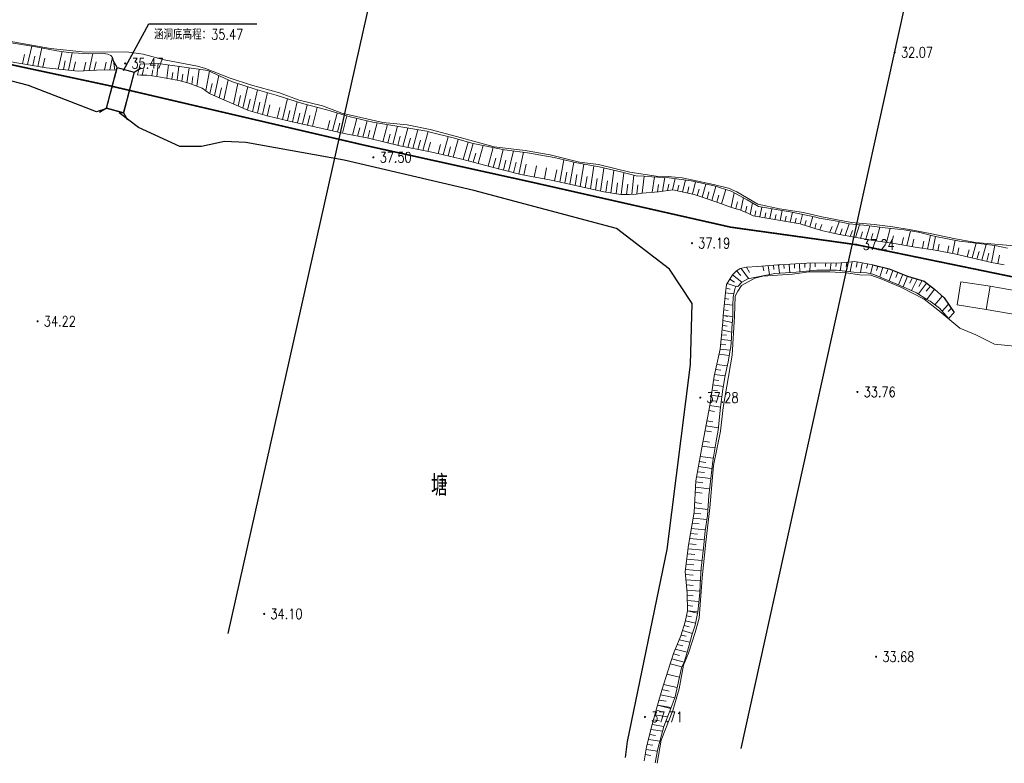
# Model space of a CAD drawing. Extents: x 39508475 to 39522402, y 3783947 to 3795549.
# Tile 62 of 256: x 39511421 to 39511611, y 3794154 to 3794297. Entities that reach past the tile are written whole.
import ezdxf
from ezdxf.enums import TextEntityAlignment as Align

# ---------------------------------------------------------------- set-up
doc = ezdxf.new("R2010")
doc.units = 0
doc.linetypes.add('X3', pattern=[5, 4, -1])
doc.linetypes.add('X5', pattern=[3, 2, -1])
doc.layers.get('0').update_dxf_attribs({"linetype": 'CONTINUOUS'})
doc.layers.add('ASSIST', color=7, linetype='CONTINUOUS', plot=False)
for name, color, linetype in [('DLSS', 4, 'CONTINUOUS'), ('DMTZ', 3, 'CONTINUOUS'), ('GCD', 1, 'CONTINUOUS'), ('JMD', 6, 'CONTINUOUS'), ('SXSS', 5, 'CONTINUOUS'), ('断面线', 2, 'CONTINUOUS')]:
    doc.layers.add(name, color=color, linetype=linetype)
doc.styles.add('HZ', font='rs', dxfattribs={"width": 0.8, "bigfont": 'hztxt'})
doc.linetypes.add('10411', pattern='A,2,[150,AAA.SHX,S=1,R=0,X=0,Y=1],2,[151,AAA.SHX,S=1,R=0,X=0,Y=3],1e-11', length=4)

# ---------------------------------------------------------------- blocks, each defined once
blk = doc.blocks.new('gc200')
at = {"const_width": 0.2}
blk.add_lwpolyline([(-0.1, 0, 1), (0.1, 0, 1)], format="xyb", close=True, dxfattribs=at)

msp = doc.modelspace()

# ---------------------------------------------------------------- linework, layer by layer
at = {"color": 6, "linetype": 'Continuous'}
for p, q in [((39511440.87012, 3794287.42475), (39511445.74066, 3794296.41988)), ((39511445.74066, 3794296.41988), (39511466.59066, 3794296.41988))]:
    msp.add_line(p, q, dxfattribs=at)
at = {"layer": 'ASSIST', "linetype": 'Continuous', "flags": 128}
msp.add_lwpolyline([(39511437.60728, 3794280.16014), (39511439.67852, 3794288.00844), (39511442.92215, 3794287.15242), (39511440.8509, 3794279.30412)], close=True, dxfattribs=at)
at = {"layer": 'DLSS', "linetype": 'Continuous'}
for p, q in [((39511439.67852, 3794288.00844), (39511438.8733, 3794289.39105)), ((39511439.67852, 3794288.00844), (39511442.92215, 3794287.15242)), ((39511442.92215, 3794287.15242), (39511444.30476, 3794287.95764)), ((39511437.60728, 3794280.16014), (39511436.22467, 3794279.35492)), ((39511437.60728, 3794280.16014), (39511440.8509, 3794279.30412)), ((39511440.8509, 3794279.30412), (39511441.65613, 3794277.92151))]:
    msp.add_line(p, q, dxfattribs=at)
at = {"layer": 'DLSS', "linetype": 'X5'}
for p, q in [((39511437.60728, 3794280.16014), (39511439.67852, 3794288.00844)), ((39511442.92215, 3794287.15242), (39511440.8509, 3794279.30412))]:
    msp.add_line(p, q, dxfattribs=at)
at = {"layer": 'DLSS', "linetype": 'X3', "const_width": 0.3, "flags": 128}
msp.add_lwpolyline([(39509115.83491, 3794201.06317), (39509126.55477, 3794210.45786), (39509130.51645, 3794212.39892), (39509159.51346, 3794215.03875), (39509207.40211, 3794218.07486), (39509225.30682, 3794219.3266), (39509228.88011, 3794222.19936), (39509238.6678, 3794234.85502), (39509242.86251, 3794239.51355), (39509257.02184, 3794243.48767), (39509261.91569, 3794243.64296), (39509289.12945, 3794241.93669), (39509315.64685, 3794240.14964), (39509332.75644, 3794241.46991), (39509358.18356, 3794240.22775), (39509379.27259, 3794241.62566), (39509386.18611, 3794243.10086), (39509391.15764, 3794243.10086), (39509400.47925, 3794243.02322), (39509412.38861, 3794242.17313), (39509417.74853, 3794241.62963), (39509421.7879, 3794241.78491), (39509427.69158, 3794242.4837), (39509444.41727, 3794243.49631), (39509465.80709, 3794243.8098), (39509489.91103, 3794245.05208), (39509517.2818, 3794246.99312), (39509553.9022, 3794250.41078), (39509589.12197, 3794254.9263), (39509630.63833, 3794256.99329), (39509680.16049, 3794263.82929), (39509707.62118, 3794265.56804), (39509737.86388, 3794269.93302), (39509794.70316, 3794276.15403), (39509850.66557, 3794282.62754), (39509880.16374, 3794286.35696), (39509954.7622, 3794297.42352), (39509964.21347, 3794301.81731), (39509969.9282, 3794302.14685), (39509974.54394, 3794302.14685), (39509978.17059, 3794302.14685), (39510023.11311, 3794305.38856), (39510088.4093, 3794314.72115), (39510113.14818, 3794318.86658), (39510126.22235, 3794322.50133), (39510146.96289, 3794323.37704), (39510152.85059, 3794324.06937), (39510158.39196, 3794324.24245), (39510167.13694, 3794324.58862), (39510192.46151, 3794325.19962), (39510213.7981, 3794325.72108), (39510219.59923, 3794326.67304), (39510232.6734, 3794327.45191), (39510260.06199, 3794328.23403), (39510275.49099, 3794329.01616), (39510282.07137, 3794329.01616), (39510298.4572, 3794329.01616), (39510315.18874, 3794329.96812), (39510324.10689, 3794330.66045), (39510329.9946, 3794331.09316), (39510345.52681, 3794332.48107), (39510368.32346, 3794333.43303), (39510394.05735, 3794334.64786), (39510406.00594, 3794336.3787), (39510417.98073, 3794338.02494), (39510452.54562, 3794337.59495), (39510479.78196, 3794337.59495), (39510543.88737, 3794336.29021), (39510556.54105, 3794336.29021), (39510581.31334, 3794336.5755), (39510618.07159, 3794335.43437), (39510652.44832, 3794335.43437), (39510686.25779, 3794334.29324), (39510720.16144, 3794334.10306), (39510731.95885, 3794334.10306), (39510761.49667, 3794334.57853), (39510795.67906, 3794334.00867), (39510826.72559, 3794333.05773), (39510851.78793, 3794333.24763), (39510863.29993, 3794332.96235), (39510872.81399, 3794332.96235), (39510879.28354, 3794332.96235), (39510904.25142, 3794334.68248), (39510911.4821, 3794334.68248), (39510945.95909, 3794333.15468), (39510980.63469, 3794333.24978), (39511012.8349, 3794333.44196), (39511047.12356, 3794333.63215), (39511082.55429, 3794334.48799), (39511110.90615, 3794335.43893), (39511139.01686, 3794333.15668), (39511167.68643, 3794331.15756), (39511206.73306, 3794327.91649), (39511240.07003, 3794325.43789), (39511276.54237, 3794319.63185), (39511308.7302, 3794313.92021), (39511343.5952, 3794306.68404), (39511391.97605, 3794294.40404), (39511438.25927, 3794284.49665), (39511464.71904, 3794278.31282), (39511487.58485, 3794272.97939), (39511519.49325, 3794265.93385), (39511557.88793, 3794257.24632), (39511582.13035, 3794253.86736), (39511626.90746, 3794244.6447), (39511638.75233, 3794243.03028), (39511652.34701, 3794240.60866), (39511681.84907, 3794233.47304), (39511694.36696, 3794234.68385), (39511704.89158, 3794235.23448), (39511713.97404, 3794237.88499), (39511732.37087, 3794243.38601), (39511778.62181, 3794247.98241), (39511821.93597, 3794253.29104), (39511832.70661, 3794255.42448), (39511837.05448, 3794256.48442), (39511843.94745, 3794257.22638), (39511884.35086, 3794263.798), (39511944.43671, 3794272.07796), (39511959.43624, 3794278.03052), (39511964.42039, 3794279.51443), (39511972.798, 3794281.8463), (39511984.56908, 3794284.07217), (39512007.92628, 3794289.3808), (39512054.95431, 3794294.47983), (39512090.72123, 3794299.15106), (39512102.49231, 3794301.16494), (39512112.4606, 3794301.58891), (39512113.8392, 3794302.11889)], dxfattribs=at)
at = {"layer": 'DMTZ', "linetype": 'Continuous', "lineweight": 0}
for points in [[(39511418.457, 3794289.249), (39511425.997, 3794287.958), (39511432.12, 3794287.346), (39511435.666, 3794287.522), (39511437.867, 3794287.571), (39511439.219, 3794287.496), (39511438.935, 3794289.333), (39511438.793, 3794289.972), (39511438.441, 3794290.317), (39511437.864, 3794290.577), (39511436.752, 3794290.791), (39511434.147, 3794290.688), (39511430.296, 3794290.913), (39511428.058, 3794291.25), (39511423.665, 3794292.093), (39511418.381, 3794292.896)], [(39511421.427, 3794288.74), (39511421.833, 3794290.525)], [(39511422.407, 3794288.573), (39511423.217, 3794292.161)], [(39511424.367, 3794288.237), (39511425.162, 3794291.806)], [(39511428.309, 3794287.727), (39511429.055, 3794291.1)], [(39511430.287, 3794287.529), (39511431.018, 3794290.871)], [(39511434.252, 3794287.452), (39511434.968, 3794290.72)], [(39511418.457, 3794289.249), (39511425.997, 3794287.958), (39511432.12, 3794287.346), (39511435.666, 3794287.522), (39511437.867, 3794287.571), (39511439.219, 3794287.496)], [(39511423.387, 3794288.405), (39511423.789, 3794290.198)], [(39511425.347, 3794288.069), (39511425.74, 3794289.844)], [(39511429.298, 3794287.628), (39511429.665, 3794289.29)], [(39511431.276, 3794287.43), (39511431.641, 3794289.122)], [(39511433.259, 3794287.402), (39511433.62, 3794289.05)], [(39511435.245, 3794287.501), (39511435.601, 3794289.13)], [(39511437.233, 3794287.557), (39511437.571, 3794289.057)], [(39511438.226, 3794287.551), (39511438.731, 3794290.033)], [(39511500, 3794275.559), (39511499.331, 3794275.73), (39511488.958, 3794277.491), (39511484.54, 3794278.515), (39511480.049, 3794279.835), (39511475.383, 3794281.083), (39511470.326, 3794282.711), (39511466.275, 3794283.863), (39511461.905, 3794285.29), (39511457.156, 3794287.431), (39511447.591, 3794288.799), (39511444.062, 3794288.678), (39511443.557, 3794286.637), (39511444.245, 3794286.574), (39511445.388, 3794286.566), (39511447.29, 3794286.293), (39511451.565, 3794285.533), (39511453.485, 3794284.976), (39511456.063, 3794284.069), (39511457.43, 3794283.033), (39511459.337, 3794282.166), (39511464.95, 3794279.722), (39511468.543, 3794278.687), (39511473.382, 3794277.582), (39511477.745, 3794276.61), (39511483.394, 3794275.324), (39511488.073, 3794274.392), (39511494.128, 3794272.918), (39511500, 3794271.743)], [(39511447.29, 3794286.293), (39511447.591, 3794288.799)], [(39511449.242, 3794285.946), (39511449.565, 3794288.517)], [(39511443.557, 3794286.637), (39511444.245, 3794286.574), (39511445.388, 3794286.566), (39511447.29, 3794286.293), (39511451.565, 3794285.533), (39511453.485, 3794284.976), (39511456.063, 3794284.069), (39511457.43, 3794283.033), (39511459.337, 3794282.166), (39511464.95, 3794279.722), (39511468.543, 3794278.687), (39511473.382, 3794277.582), (39511477.745, 3794276.61), (39511483.394, 3794275.324), (39511488.073, 3794274.392), (39511494.128, 3794272.918), (39511500, 3794271.743)], [(39511444.493, 3794286.572), (39511444.719, 3794287.64)], [(39511446.361, 3794286.426), (39511446.535, 3794287.598)], [(39511450.218, 3794285.772), (39511450.385, 3794287.074)], [(39511451.194, 3794285.599), (39511451.539, 3794288.234)], [(39511452.155, 3794285.362), (39511452.34, 3794286.728)], [(39511453.107, 3794285.086), (39511453.512, 3794287.952)], [(39511454.983, 3794284.449), (39511455.486, 3794287.67)], [(39511456.731, 3794283.563), (39511457.436, 3794287.305)], [(39511454.048, 3794284.778), (39511454.274, 3794286.294)], [(39511457.534, 3794282.986), (39511457.939, 3794284.94)], [(39511458.436, 3794282.576), (39511459.254, 3794286.485)], [(39511460.247, 3794281.77), (39511461.071, 3794285.666)], [(39511462.065, 3794280.978), (39511462.931, 3794284.955)], [(39511459.338, 3794282.165), (39511459.75, 3794284.12)], [(39511463.882, 3794280.187), (39511464.826, 3794284.336)], [(39511465.736, 3794279.496), (39511466.727, 3794283.734)], [(39511467.641, 3794278.947), (39511468.645, 3794283.189)], [(39511462.973, 3794280.583), (39511463.426, 3794282.614)], [(39511464.791, 3794279.791), (39511465.282, 3794281.909)], [(39511466.688, 3794279.221), (39511467.187, 3794281.342)], [(39511471.493, 3794278.013), (39511472.458, 3794282.025)], [(39511473.426, 3794277.572), (39511474.356, 3794281.414)], [(39511468.594, 3794278.675), (39511469.099, 3794280.796)], [(39511470.527, 3794278.234), (39511471.018, 3794280.282)], [(39511472.459, 3794277.793), (39511472.933, 3794279.756)], [(39511474.393, 3794277.357), (39511474.849, 3794279.232)], [(39511475.361, 3794277.141), (39511476.267, 3794280.847)], [(39511477.296, 3794276.71), (39511478.193, 3794280.331)], [(39511481.162, 3794275.832), (39511482.031, 3794279.252)], [(39511476.328, 3794276.926), (39511476.779, 3794278.757)], [(39511480.196, 3794276.052), (39511480.635, 3794277.793)], [(39511482.128, 3794275.612), (39511482.558, 3794277.292)], [(39511483.095, 3794275.392), (39511483.944, 3794278.69)], [(39511485.037, 3794274.997), (39511485.877, 3794278.205)], [(39511486.982, 3794274.609), (39511487.82, 3794277.755)], [(39511488.918, 3794274.186), (39511489.772, 3794277.353)], [(39511486.01, 3794274.803), (39511486.429, 3794276.391)], [(39511487.954, 3794274.416), (39511488.372, 3794275.973)], [(39511490.844, 3794273.717), (39511491.738, 3794277.019)], [(39511492.77, 3794273.248), (39511493.703, 3794276.685)], [(39511494.702, 3794272.803), (39511495.669, 3794276.352)], [(39511496.645, 3794272.414), (39511497.635, 3794276.018)], [(39511498.589, 3794272.025), (39511499.596, 3794275.662)], [(39511611.265, 3794253.195), (39511608.838, 3794253.688), (39511603.162, 3794254.403), (39511602.011, 3794254.556), (39511597.367, 3794255.464), (39511594.094, 3794256.283), (39511591.334, 3794256.734), (39511587.645, 3794257.101), (39511583.551, 3794257.638), (39511580.706, 3794257.878), (39511578.049, 3794258.471), (39511574.922, 3794258.958), (39511574.304, 3794259.153), (39511569.36, 3794260.222), (39511563.259, 3794261.221), (39511561.1, 3794262.54), (39511557.972, 3794264.178), (39511554.695, 3794265.201), (39511550.262, 3794266.172), (39511546.061, 3794266.76), (39511542.691, 3794266.956), (39511541.198, 3794267.061), (39511539.707, 3794267.141), (39511536.714, 3794267.887), (39511532.544, 3794268.862), (39511528.253, 3794269.624), (39511523.871, 3794270.665), (39511518.736, 3794271.591), (39511514.326, 3794272.158), (39511508.278, 3794273.402), (39511504.418, 3794274.435), (39511500, 3794275.559)], [(39511491.807, 3794273.483), (39511492.264, 3794275.168)], [(39511493.733, 3794273.014), (39511494.21, 3794274.766)], [(39511495.674, 3794272.609), (39511496.163, 3794274.397)], [(39511497.617, 3794272.22), (39511498.117, 3794274.035)], [(39511499.561, 3794271.831), (39511500, 3794273.40437)], [(39511500, 3794273.40437), (39511500.061, 3794273.623)], [(39511502.47, 3794271.216), (39511503.46, 3794274.679)], [(39511504.401, 3794270.766), (39511505.389, 3794274.175)], [(39511506.328, 3794270.303), (39511507.315, 3794273.659)], [(39511507.287, 3794270.052), (39511508.278, 3794273.402)], [(39511500, 3794271.743), (39511501.48, 3794271.446), (39511505.809, 3794270.439), (39511507.287, 3794270.052), (39511511.672, 3794268.858), (39511517.482, 3794267.381), (39511523.285, 3794266.307), (39511527.983, 3794265.288), (39511533.438, 3794264.034), (39511536.76, 3794263.538), (39511538.303, 3794263.561), (39511539.687, 3794263.633), (39511540.825, 3794263.825), (39511544.013, 3794264.064), (39511546.727, 3794264.419), (39511548.256, 3794264.143), (39511550.844, 3794263.514), (39511552.623, 3794262.961), (39511555.443, 3794262.002), (39511558.07, 3794261.058), (39511559.638, 3794260.607), (39511561.35, 3794259.86), (39511562.233, 3794259.434), (39511571.305, 3794257.9), (39511574.089, 3794257.01), (39511575.674, 3794256.56), (39511577.416, 3794256.182), (39511578.842, 3794255.834), (39511581.778, 3794255.298), (39511584.979, 3794254.713), (39511589.776, 3794254.063), (39511593.435, 3794253.362), (39511596.843, 3794252.889), (39511597.301, 3794252.804), (39511601.03, 3794252.086), (39511608.176, 3794250.46), (39511610.632, 3794250)], [(39511500, 3794271.743), (39511501.48, 3794271.446), (39511505.809, 3794270.439), (39511507.287, 3794270.052), (39511511.672, 3794268.858), (39511517.482, 3794267.381), (39511523.285, 3794266.307), (39511527.983, 3794265.288), (39511533.438, 3794264.034), (39511536.76, 3794263.538), (39511538.303, 3794263.561), (39511539.687, 3794263.633), (39511540.825, 3794263.825), (39511544.013, 3794264.064), (39511546.727, 3794264.419), (39511548.256, 3794264.143), (39511550.844, 3794263.514), (39511552.623, 3794262.961), (39511555.443, 3794262.002), (39511558.07, 3794261.058), (39511559.638, 3794260.607), (39511561.35, 3794259.86), (39511562.233, 3794259.434), (39511571.305, 3794257.9), (39511574.089, 3794257.01), (39511575.674, 3794256.56), (39511577.416, 3794256.182), (39511578.842, 3794255.834), (39511581.778, 3794255.298), (39511584.979, 3794254.713), (39511589.776, 3794254.063), (39511593.435, 3794253.362), (39511596.843, 3794252.889), (39511597.301, 3794252.804), (39511601.03, 3794252.086), (39511608.176, 3794250.46), (39511610.632, 3794250)], [(39511501.505, 3794271.44), (39511501.999, 3794273.182)], [(39511503.436, 3794270.991), (39511503.931, 3794272.712)], [(39511508.26, 3794269.787), (39511508.753, 3794271.495)], [(39511509.233, 3794269.522), (39511510.212, 3794273.004)], [(39511511.179, 3794268.992), (39511512.146, 3794272.606)], [(39511513.132, 3794268.487), (39511514.079, 3794272.209)], [(39511515.086, 3794267.99), (39511516.034, 3794271.938)], [(39511517.041, 3794267.493), (39511517.992, 3794271.687)], [(39511512.154, 3794268.735), (39511512.633, 3794270.571)], [(39511514.109, 3794268.238), (39511514.582, 3794270.151)], [(39511516.064, 3794267.742), (39511516.539, 3794269.777)], [(39511524.957, 3794265.944), (39511525.748, 3794270.219)], [(39511526.928, 3794265.517), (39511527.668, 3794269.763)], [(39511518.026, 3794267.28), (39511518.498, 3794269.414)], [(39511520.01, 3794266.913), (39511520.461, 3794269.056)], [(39511521.993, 3794266.546), (39511522.424, 3794268.697)], [(39511523.972, 3794266.158), (39511524.38, 3794268.303)], [(39511525.943, 3794265.73), (39511526.326, 3794267.861)], [(39511528.897, 3794265.078), (39511529.605, 3794269.384)], [(39511530.863, 3794264.626), (39511531.549, 3794269.039)], [(39511532.828, 3794264.174), (39511533.482, 3794268.643)], [(39511534.814, 3794263.828), (39511535.404, 3794268.193)], [(39511536.809, 3794263.539), (39511537.325, 3794267.735)], [(39511527.914, 3794265.303), (39511528.274, 3794267.43)], [(39511529.88, 3794264.852), (39511530.228, 3794267.032)], [(39511531.845, 3794264.4), (39511532.183, 3794266.633)], [(39511533.817, 3794263.977), (39511534.13, 3794266.198)], [(39511535.811, 3794263.68), (39511536.088, 3794265.824)], [(39511538.825, 3794263.588), (39511539.24, 3794267.257)], [(39511540.825, 3794263.825), (39511541.198, 3794267.061)], [(39511542.784, 3794263.972), (39511543.195, 3794266.927)], [(39511544.74, 3794264.159), (39511545.194, 3794266.81)], [(39511546.688, 3794264.414), (39511547.183, 3794266.603)], [(39511548.618, 3794264.055), (39511549.166, 3794266.325)], [(39511550.527, 3794263.591), (39511551.137, 3794265.98)], [(39511537.818, 3794263.554), (39511538.05, 3794265.525)], [(39511539.831, 3794263.657), (39511540.021, 3794265.386)], [(39511543.764, 3794264.045), (39511543.979, 3794265.457)], [(39511545.714, 3794264.286), (39511545.953, 3794265.514)], [(39511547.655, 3794264.251), (39511547.915, 3794265.358)], [(39511549.572, 3794263.823), (39511549.865, 3794265.005)], [(39511551.471, 3794263.319), (39511551.793, 3794264.543)], [(39511552.409, 3794263.028), (39511553.092, 3794265.552)], [(39511553.341, 3794262.717), (39511553.706, 3794264.027)], [(39511554.271, 3794262.4), (39511555.04, 3794265.093)], [(39511556.127, 3794261.756), (39511556.951, 3794264.497)], [(39511557.977, 3794261.092), (39511558.576, 3794263.862)], [(39511555.201, 3794262.084), (39511555.598, 3794263.44)], [(39511558.919, 3794260.814), (39511559.191, 3794262.106)], [(39511559.853, 3794260.513), (39511560.35, 3794262.933)], [(39511561.648, 3794259.716), (39511562.086, 3794261.938)], [(39511560.753, 3794260.12), (39511560.992, 3794261.29)], [(39511562.562, 3794259.378), (39511562.751, 3794260.397)], [(39511563.531, 3794259.214), (39511563.878, 3794261.12)], [(39511565.468, 3794258.887), (39511565.853, 3794260.796)], [(39511567.406, 3794258.559), (39511567.829, 3794260.473)], [(39511569.343, 3794258.232), (39511569.8, 3794260.127)], [(39511564.499, 3794259.051), (39511564.682, 3794260.004)], [(39511566.437, 3794258.723), (39511566.639, 3794259.679)], [(39511568.374, 3794258.396), (39511568.596, 3794259.353)], [(39511570.312, 3794258.068), (39511570.545, 3794258.992)], [(39511571.281, 3794257.904), (39511571.757, 3794259.704)], [(39511572.217, 3794257.608), (39511572.476, 3794258.55)], [(39511573.153, 3794257.309), (39511573.714, 3794259.28)], [(39511577.994, 3794256.041), (39511578.821, 3794258.299)], [(39511574.089, 3794257.01), (39511574.386, 3794258.022)], [(39511575.057, 3794256.735), (39511575.478, 3794257.77)], [(39511577.014, 3794256.269), (39511577.434, 3794257.385)], [(39511578.973, 3794255.81), (39511579.38, 3794256.947)], [(39511579.963, 3794255.629), (39511580.753, 3794257.874)], [(39511580.953, 3794255.449), (39511581.346, 3794256.62)], [(39511581.943, 3794255.268), (39511582.724, 3794257.708)], [(39511582.932, 3794255.087), (39511583.321, 3794256.352)], [(39511583.922, 3794254.906), (39511584.689, 3794257.489)], [(39511585.909, 3794254.587), (39511586.651, 3794257.231)], [(39511587.903, 3794254.317), (39511588.616, 3794257.004)], [(39511591.873, 3794253.661), (39511592.543, 3794256.536)], [(39511584.912, 3794254.725), (39511585.291, 3794256.043)], [(39511588.9, 3794254.182), (39511589.25, 3794255.544)], [(39511590.885, 3794253.85), (39511591.226, 3794255.273)], [(39511592.861, 3794253.472), (39511593.19, 3794254.924)], [(39511594.85, 3794253.166), (39511595.149, 3794254.555)], [(39511595.846, 3794253.027), (39511596.407, 3794255.704)], [(39511596.843, 3794252.889), (39511597.367, 3794255.464)], [(39511600.638, 3794252.162), (39511601.166, 3794254.721)], [(39511596.843, 3794252.889), (39511597.105, 3794254.176)], [(39511597.792, 3794252.709), (39511598.054, 3794253.994)], [(39511599.689, 3794252.344), (39511599.953, 3794253.626)], [(39511601.582, 3794251.96), (39511601.85, 3794253.251)], [(39511603.466, 3794251.532), (39511603.871, 3794252.897)], [(39511604.408, 3794251.318), (39511605.237, 3794254.142)], [(39511605.35, 3794251.103), (39511605.774, 3794252.562)], [(39511606.292, 3794250.889), (39511607.157, 3794253.9)], [(39511608.176, 3794250.46), (39511608.838, 3794253.688)], [(39511607.234, 3794250.675), (39511607.676, 3794252.227)], [(39511609.404, 3794250.23), (39511609.728, 3794251.836)]]:
    msp.add_lwpolyline(points, dxfattribs=at)
at = {"layer": 'JMD', "linetype": 'Continuous', "lineweight": 0}
for points in [[(39511607.12, 3794241.388), (39511601.537, 3794242.278), (39511602.25, 3794246.736), (39511607.897, 3794245.847), (39511607.12, 3794241.388)], [(39511607.12, 3794241.388), (39511607.897, 3794245.847), (39511617.976, 3794244.09), (39511617.198, 3794239.632), (39511607.12, 3794241.388)]]:
    msp.add_lwpolyline(points, dxfattribs=at)
at = {"layer": 'SXSS', "linetype": '10411', "flags": 128}
for points in [[(39511437.6457, 3794280.10215), (39511435.67139, 3794279.49497), (39511422.57344, 3794284.57596), (39511397.78002, 3794290.99951), (39511365.44849, 3794298.20433), (39511342.9798, 3794303.04207), (39511312.6478, 3794310.1444), (39511269.92214, 3794315.82695), (39511264.99831, 3794315.82695), (39511261.46269, 3794314.0353), (39511257.29638, 3794314.31922), (39511253.98227, 3794315.07636), (39511243.92494, 3794319.06105), (39511231.04724, 3794321.52175), (39511210.00573, 3794322.56282), (39511179.96058, 3794324.55032), (39511153.61494, 3794325.30575), (39511122.14936, 3794326.34838), (39511097.3121, 3794329.47501), (39511073.32762, 3794329.46888), (39511047.7318, 3794329.5574), (39511017.00005, 3794328.59331), (39511004.85711, 3794325.6265), (39510992.41336, 3794323.44931), (39510987.15141, 3794322.37047), (39510985.26252, 3794321.29162), (39510979.32597, 3794321.02191), (39510977.16722, 3794319.80821), (39510976.62754, 3794314.41399), (39510975.41324, 3794298.50104), (39510972.70646, 3794261.35241), (39510970.69628, 3794229.58199)], [(39511537.61503, 3794155.01366), (39511537.98135, 3794158.0759), (39511545.65808, 3794195.10156), (39511550.17213, 3794230.77622), (39511550.4729, 3794242.50062), (39511546.10574, 3794249.178), (39511535.87223, 3794256.9921), (39511508.39959, 3794264.34285), (39511483.39046, 3794270.16904), (39511464.4884, 3794273.58372), (39511460.3154, 3794273.75997), (39511455.9073, 3794272.82003), (39511451.73431, 3794272.82003), (39511443.78064, 3794276.46909), (39511440.07783, 3794279.28889), (39511440.94344, 3794279.36486)]]:
    msp.add_lwpolyline(points, dxfattribs=at)
at = {"layer": 'SXSS', "linetype": 'Continuous', "lineweight": 0}
for points in [[(39511417.756, 3794293.312), (39511426.794, 3794291.712), (39511433.54, 3794290.97), (39511441.457, 3794291.026), (39511444.67, 3794290.612), (39511448.746, 3794289.531), (39511455.159, 3794288.282), (39511456.709, 3794287.839), (39511461.457, 3794285.95), (39511465.334, 3794284.691), (39511470.916, 3794283.158), (39511474.708, 3794281.705), (39511479.213, 3794280.648), (39511482.934, 3794279.228), (39511490.87, 3794277.414), (39511495.525, 3794276.972), (39511500, 3794276.051)], [(39511500, 3794276.051), (39511505.08, 3794274.743), (39511512.336, 3794272.708), (39511518.274, 3794272.04), (39511523.109, 3794271.163), (39511528.76, 3794269.771), (39511532.449, 3794269.334), (39511538.434, 3794267.859), (39511543.549, 3794267.057), (39511545.865, 3794267.02), (39511548.517, 3794266.725), (39511554.568, 3794265.497), (39511557.508, 3794264.733), (39511559.079, 3794264.089), (39511563.112, 3794261.675), (39511567.318, 3794260.753), (39511571.958, 3794260.049), (39511575.495, 3794259.258), (39511581.158, 3794258.165), (39511585.548, 3794257.773), (39511589.15, 3794257.334), (39511592.684, 3794256.736), (39511596.676, 3794255.987), (39511600.935, 3794255.031), (39511605.101, 3794254.32), (39511612.531, 3794253.62)], [(39511567.343, 3794250), (39511570.404, 3794250.188), (39511572.589, 3794250.275), (39511579.148, 3794250.384), (39511581.811, 3794250.633), (39511585.277, 3794250)], [(39511581.286, 3794250.584), (39511581.18165, 3794250)], [(39511582.288, 3794250.546), (39511582.18479, 3794250)], [(39511541.20279, 3794154.35454), (39511541.703, 3794157.079), (39511542.799, 3794161.357), (39511543.797, 3794165.09), (39511544.614, 3794168.013), (39511546.242, 3794173.088), (39511546.532, 3794174.051), (39511546.897, 3794175.079), (39511548.304, 3794178.467), (39511549.142, 3794181.145), (39511549.549, 3794183.308), (39511549.535, 3794186.693), (39511549.124, 3794190.896), (39511549.77, 3794195.922), (39511550.835, 3794202.321), (39511551.168, 3794208.359), (39511552.274, 3794214.374), (39511553.87, 3794222.868), (39511554.735, 3794228.545), (39511555.87, 3794233.718), (39511556.372, 3794239.022), (39511556.449, 3794240.213), (39511556.871, 3794244.563), (39511557.093, 3794246.171), (39511558.276, 3794248.03), (39511559.001, 3794248.829), (39511559.334, 3794249.031), (39511559.462, 3794249.108), (39511559.589, 3794249.186), (39511559.714, 3794249.261), (39511560.973, 3794249.507), (39511563.093, 3794249.66), (39511567.017, 3794249.98), (39511567.343, 3794250)], [(39511585.277, 3794250), (39511588.444, 3794249.185), (39511592.006, 3794247.816), (39511595.16, 3794246.827), (39511597.172, 3794245.273), (39511599.03, 3794243.638), (39511599.998, 3794242.214), (39511600.98, 3794240.777), (39511599.876, 3794239.618), (39511598.13, 3794241.608), (39511596.374, 3794242.969), (39511595.709, 3794243.316), (39511593.737, 3794244.597), (39511591.162, 3794245.759), (39511588.689, 3794246.786), (39511587.03, 3794247.499), (39511585.302, 3794248.158), (39511584.07, 3794248.456), (39511581.612, 3794248.595), (39511578.274, 3794248.968), (39511574.486, 3794248.948), (39511570.545, 3794248.593), (39511566.427, 3794248.341), (39511563.48, 3794247.734), (39511561.198, 3794247.3), (39511560.05, 3794246.635), (39511559.273, 3794245.799), (39511558.974, 3794245.9), (39511558.683, 3794245.387), (39511558.531, 3794244.373), (39511558.408, 3794243.752), (39511558.308, 3794242.19), (39511558.31, 3794240.029), (39511558.127, 3794237.767), (39511558.03, 3794235.942), (39511557.933, 3794234.169), (39511557.804, 3794233.534), (39511557.396, 3794231.302), (39511556.821, 3794228.628), (39511556.402, 3794226.044), (39511555.95, 3794222.53), (39511555.518, 3794218.086), (39511555.074, 3794215.993), (39511554.429, 3794212.142), (39511553.666, 3794205.449), (39511553.44, 3794201.692), (39511552.975, 3794198.686), (39511552.637, 3794195.384), (39511552.201, 3794191.537), (39511552.019, 3794188.377), (39511551.937, 3794186.745), (39511551.736, 3794184.918), (39511551.569, 3794183.109), (39511551.028, 3794180.523), (39511550.441, 3794178.621), (39511549.89, 3794176.701), (39511549.476, 3794175.064), (39511548.91, 3794173.38), (39511548.424, 3794172.326), (39511547.229, 3794166.7), (39511546.43, 3794164.662), (39511545.019, 3794161.022), (39511543.848, 3794156.668), (39511543.35685, 3794153.9588)], [(39511558.991, 3794248.818), (39511559.836, 3794247.91)], [(39511559.926, 3794249.302), (39511561.329, 3794247.325)], [(39511560.97, 3794249.506), (39511561.508, 3794248.484)], [(39511564.102, 3794249.742), (39511564.269, 3794248.836)], [(39511565.111, 3794249.824), (39511565.392, 3794248.128)], [(39511566.12, 3794249.907), (39511566.234, 3794249.116)], [(39511567.13, 3794249.987), (39511567.32, 3794248.396)], [(39511568.14, 3794250.049), (39511568.14473, 3794250)], [(39511568.14473, 3794250), (39511568.217, 3794249.252)], [(39511569.151, 3794250.111), (39511569.15914, 3794250)], [(39511569.15914, 3794250), (39511569.268, 3794248.515)], [(39511570.161, 3794250.173), (39511570.16988, 3794250)], [(39511570.16988, 3794250), (39511570.202, 3794249.374)], [(39511571.173, 3794250.219), (39511571.17887, 3794250)], [(39511571.17887, 3794250), (39511571.215, 3794248.653)], [(39511572.184, 3794250.259), (39511572.18468, 3794250)], [(39511572.18468, 3794250), (39511572.186, 3794249.5)], [(39511573.18876, 3794250), (39511573.159, 3794248.828)], [(39511573.196, 3794250.285), (39511573.18876, 3794250)], [(39511574.192, 3794250), (39511574.17, 3794249.609)], [(39511574.209, 3794250.302), (39511574.192, 3794250)], [(39511576.19599, 3794250), (39511576.157, 3794249.646)], [(39511576.233, 3794250.336), (39511576.19599, 3794250)], [(39511577.19814, 3794250), (39511577.057, 3794248.962)], [(39511577.246, 3794250.352), (39511577.19814, 3794250)], [(39511578.19852, 3794250), (39511578.145, 3794249.668)], [(39511578.258, 3794250.369), (39511578.19852, 3794250)], [(39511579.20037, 3794250), (39511579.004, 3794248.886)], [(39511579.27, 3794250.395), (39511579.20037, 3794250)], [(39511580.19099, 3794250), (39511580.126, 3794249.634)], [(39511580.278, 3794250.49), (39511580.19099, 3794250)], [(39511581.18165, 3794250), (39511580.944, 3794248.67)], [(39511582.18479, 3794250), (39511582.102, 3794249.562)], [(39511583.2061, 3794250), (39511582.89, 3794248.523)], [(39511583.284, 3794250.364), (39511583.2061, 3794250)], [(39511584.23583, 3794250), (39511584.072, 3794249.325)], [(39511584.28, 3794250.182), (39511584.23583, 3794250)], [(39511585.276, 3794250), (39511584.818, 3794248.275)], [(39511586.256, 3794249.748), (39511586.002, 3794248.868)], [(39511587.237, 3794249.496), (39511586.66, 3794247.64)], [(39511588.218, 3794249.243), (39511587.89, 3794248.257)], [(39511589.171, 3794248.906), (39511588.46, 3794246.885)], [(39511612.617, 3794234.312), (39511608.771, 3794234.694), (39511605.167, 3794236.466), (39511602.061, 3794237.772), (39511597.835, 3794241.341), (39511595.21, 3794243.39), (39511590.704, 3794245.675), (39511586.734, 3794247.337), (39511584.936, 3794247.977), (39511582.813, 3794248.052), (39511580.124, 3794248.416), (39511576.999, 3794248.634), (39511572.965, 3794248.628), (39511569.814, 3794248.214), (39511564.103, 3794247.798), (39511562.565, 3794247.39), (39511560.007, 3794246.003), (39511559.286, 3794244.94), (39511558.757, 3794243.915), (39511558.638, 3794240.002), (39511558.167, 3794232.559), (39511556.419, 3794222.466), (39511555.959, 3794217.917), (39511554.581, 3794211.32), (39511553.91, 3794203.137), (39511553.111, 3794196.531), (39511552.404, 3794189.628), (39511551.832, 3794181.868), (39511551.048, 3794179.103), (39511549.755, 3794175.138), (39511548.789, 3794172.844), (39511547.995, 3794168.272), (39511546.775, 3794164.098), (39511544.491, 3794158.365), (39511543.70458, 3794153.89492)], [(39511557.762, 3794247.223), (39511558.645, 3794246.648)], [(39511558.276, 3794248.03), (39511560.05, 3794246.635)], [(39511590.116, 3794248.542), (39511589.738, 3794247.525)], [(39511591.061, 3794248.179), (39511590.261, 3794246.134)], [(39511592.006, 3794247.816), (39511591.162, 3794245.759)], [(39511592.006, 3794247.816), (39511591.584, 3794246.788)], [(39511592.936, 3794247.524), (39511592.442, 3794246.464)], [(39511593.866, 3794247.233), (39511592.735, 3794245.049)], [(39511594.796, 3794246.941), (39511594.158, 3794245.818)], [(39511557.002, 3794245.511), (39511557.823, 3794245.322)], [(39511557.249, 3794246.416), (39511558.935, 3794245.831)], [(39511595.629, 3794246.464), (39511594.081, 3794244.373)], [(39511596.4, 3794245.869), (39511595.603, 3794244.886)], [(39511597.172, 3794245.273), (39511595.709, 3794243.316)], [(39511556.765, 3794243.476), (39511557.572, 3794243.386)], [(39511556.871, 3794244.563), (39511558.531, 3794244.373)], [(39511598.658, 3794243.966), (39511597.262, 3794242.281)], [(39511556.554, 3794241.3), (39511557.432, 3794241.21)], [(39511556.66, 3794242.388), (39511558.309, 3794242.208)], [(39511599.864, 3794242.411), (39511598.641, 3794241.026)], [(39511600.422, 3794241.594), (39511599.84, 3794240.958)], [(39511556.389, 3794239.283), (39511558.216, 3794238.868)], [(39511556.449, 3794240.213), (39511557.37, 3794240.005)], [(39511556.449, 3794240.213), (39511558.31, 3794240.029)], [(39511556.221, 3794237.428), (39511558.087, 3794237.01)], [(39511556.309, 3794238.355), (39511557.225, 3794238.148)], [(39511556.046, 3794235.573), (39511557.999, 3794235.382)], [(39511556.133, 3794236.5), (39511557.092, 3794236.406)], [(39511555.87, 3794233.718), (39511557.804, 3794233.534)], [(39511555.958, 3794234.645), (39511556.953, 3794234.549)], [(39511555.655, 3794232.738), (39511557.622, 3794232.536)], [(39511555.01, 3794229.797), (39511556.015, 3794229.674)], [(39511555.225, 3794230.777), (39511557.233, 3794230.543)], [(39511554.626, 3794227.828), (39511555.636, 3794227.692)], [(39511554.795, 3794228.817), (39511556.81, 3794228.558)], [(39511554.475, 3794226.836), (39511556.485, 3794226.554)], [(39511554.172, 3794224.852), (39511556.209, 3794224.544)], [(39511554.323, 3794225.844), (39511555.331, 3794225.697)], [(39511553.87, 3794222.868), (39511555.95, 3794222.53)], [(39511554.021, 3794223.86), (39511555.05, 3794223.698)], [(39511553.685, 3794221.886), (39511554.77, 3794221.714)], [(39511553.132, 3794218.94), (39511555.566, 3794218.579)], [(39511553.316, 3794219.922), (39511554.489, 3794219.744)], [(39511552.947, 3794217.958), (39511554.181, 3794217.779)], [(39511552.394, 3794215.012), (39511554.854, 3794214.677)], [(39511552.578, 3794215.994), (39511553.798, 3794215.825)], [(39511552.03, 3794213.047), (39511554.526, 3794212.719)], [(39511551.668, 3794211.081), (39511554.27, 3794210.752)], [(39511551.849, 3794212.064), (39511553.116, 3794211.901)], [(39511551.307, 3794209.116), (39511554.046, 3794208.78)], [(39511551.488, 3794210.099), (39511552.823, 3794209.932)], [(39511551.1, 3794207.132), (39511553.821, 3794206.808)], [(39511551.155, 3794208.13), (39511552.544, 3794207.962)], [(39511551.045, 3794206.134), (39511552.377, 3794205.978)], [(39511550.88, 3794203.141), (39511553.51, 3794202.851)], [(39511550.935, 3794204.139), (39511552.252, 3794203.99)], [(39511550.806, 3794202.146), (39511552.128, 3794202.003)], [(39511550.478, 3794200.174), (39511551.82, 3794200.036)], [(39511550.642, 3794201.16), (39511553.314, 3794200.878)], [(39511550.15, 3794198.203), (39511551.524, 3794198.067)], [(39511550.314, 3794199.189), (39511553.011, 3794198.917)], [(39511549.822, 3794196.232), (39511551.259, 3794196.094)], [(39511549.986, 3794197.218), (39511552.797, 3794196.944)], [(39511549.555, 3794194.252), (39511551.017, 3794194.118)], [(39511549.683, 3794195.242), (39511552.59, 3794194.97)], [(39511549.3, 3794192.269), (39511550.778, 3794192.14)], [(39511549.428, 3794193.26), (39511552.366, 3794192.998)], [(39511549.173, 3794191.278), (39511552.171, 3794191.023)], [(39511549.184, 3794190.285), (39511550.649, 3794190.159)], [(39511549.281, 3794189.291), (39511552.057, 3794189.042)], [(39511549.378, 3794188.296), (39511550.69, 3794188.174)], [(39511549.475, 3794187.302), (39511551.953, 3794187.06)], [(39511549.537, 3794186.306), (39511550.7, 3794186.188)], [(39511549.541, 3794185.306), (39511551.754, 3794185.085)], [(39511549.545, 3794184.307), (39511550.602, 3794184.202)], [(39511549.368, 3794182.348), (39511550.339, 3794182.111)], [(39511549.549, 3794183.308), (39511551.569, 3794183.109)], [(39511549.549, 3794183.308), (39511551.517, 3794182.862)], [(39511548.924, 3794180.449), (39511549.882, 3794180.181)], [(39511549.188, 3794181.388), (39511551.104, 3794180.886)], [(39511548.341, 3794178.585), (39511549.334, 3794178.404)], [(39511548.633, 3794179.517), (39511550.542, 3794178.948)], [(39511547.602, 3794176.777), (39511548.693, 3794176.527)], [(39511547.977, 3794177.679), (39511550.048, 3794177.252)], [(39511546.859, 3794174.971), (39511548.045, 3794174.654)], [(39511547.228, 3794175.875), (39511549.535, 3794175.299)], [(39511546.231, 3794173.054), (39511548.487, 3794172.461)], [(39511546.532, 3794174.051), (39511548.91, 3794173.38)], [(39511546.532, 3794174.051), (39511547.721, 3794173.715)], [(39511545.595, 3794171.071), (39511548.035, 3794170.493)], [(39511544.959, 3794169.088), (39511547.615, 3794168.515)], [(39511544.358, 3794167.095), (39511547.168, 3794166.545)], [(39511544.641, 3794168.097), (39511546.023, 3794167.812)], [(39511544.077, 3794166.093), (39511545.438, 3794165.848)], [(39511543.547, 3794164.157), (39511544.768, 3794163.84)], [(39511543.797, 3794165.09), (39511546.342, 3794164.434)], [(39511543.797, 3794165.09), (39511546.43, 3794164.662)], [(39511542.799, 3794161.357), (39511545.019, 3794161.022)], [(39511543.048, 3794162.29), (39511544.21, 3794162.111)], [(39511543.298, 3794163.223), (39511545.725, 3794162.842)], [(39511542.554, 3794160.399), (39511544.762, 3794160.066)], [(39511542.063, 3794158.484), (39511544.248, 3794158.154)], [(39511542.308, 3794159.442), (39511543.407, 3794159.276)], [(39511541.608, 3794156.56), (39511543.77, 3794156.234)], [(39511541.818, 3794157.526), (39511542.904, 3794157.362)], [(39511541.429, 3794155.588), (39511542.511, 3794155.424)]]:
    msp.add_lwpolyline(points, dxfattribs=at)
at = {"layer": 'SXSS'}
msp.add_lwpolyline([(39511585.277, 3794250), (39511588.444, 3794249.185), (39511592.006, 3794247.816), (39511595.16, 3794246.827), (39511597.172, 3794245.273), (39511599.03, 3794243.638), (39511599.998, 3794242.214), (39511600.98, 3794240.777)], dxfattribs=at)
at = {"layer": '断面线', "linetype": 'Continuous', "flags": 128}
for points in [[(39511508.87095, 3794392.65295), (39511492.18622, 3794318.14504), (39511461.01124, 3794178.92891)], [(39511605.14915, 3794362.13634), (39511590.12258, 3794293.97527), (39511559.87444, 3794156.76865)]]:
    msp.add_lwpolyline(points, dxfattribs=at)

# ---------------------------------------------------------------- block references
at = {"layer": 'GCD', "linetype": 'Continuous'}
ref = msp.add_blockref('gc200', (39511589.5245, 3794290.952, 32.07), dxfattribs=at)
ref.add_attrib('height', '32.07', dxfattribs={"linetype": 'Continuous', "height": 2, "style": 'HZ', "width": 0.8}).set_placement((39511590.7245, 3794290.952, 32.07), align=Align.MIDDLE_LEFT)
ref = msp.add_blockref('gc200', (39511441.2033, 3794288.81, 35.467), dxfattribs=at)
ref.add_attrib('height', '35.47', dxfattribs={"linetype": 'Continuous', "height": 2, "style": 'HZ', "width": 0.8}).set_placement((39511442.4033, 3794288.81, 35.467), align=Align.MIDDLE_LEFT)
ref = msp.add_blockref('gc200', (39511489.0457, 3794270.704, 37.5), dxfattribs=at)
ref.add_attrib('height', '37.50', dxfattribs={"linetype": 'Continuous', "height": 2, "style": 'HZ', "width": 0.8}).set_placement((39511490.2457, 3794270.704, 37.5), align=Align.MIDDLE_LEFT)
ref = msp.add_blockref('gc200', (39511550.4396, 3794254.161, 37.19), dxfattribs=at)
ref.add_attrib('height', '37.19', dxfattribs={"linetype": 'Continuous', "height": 2, "style": 'HZ', "width": 0.8}).set_placement((39511551.6396, 3794254.161, 37.19), align=Align.MIDDLE_LEFT)
ref = msp.add_blockref('gc200', (39511582.1304, 3794253.867, 37.24), dxfattribs=at)
ref.add_attrib('height', '37.24', dxfattribs={"linetype": 'Continuous', "height": 2, "style": 'HZ', "width": 0.8}).set_placement((39511583.3304, 3794253.867, 37.24), align=Align.MIDDLE_LEFT)
ref = msp.add_blockref('gc200', (39511424.3294, 3794239.109, 34.22), dxfattribs=at)
ref.add_attrib('height', '34.22', dxfattribs={"linetype": 'Continuous', "height": 2, "style": 'HZ', "width": 0.8}).set_placement((39511425.5294, 3794239.109, 34.22), align=Align.MIDDLE_LEFT)
ref = msp.add_blockref('gc200', (39511582.3258, 3794225.495, 33.76), dxfattribs=at)
ref.add_attrib('height', '33.76', dxfattribs={"linetype": 'Continuous', "height": 2, "style": 'HZ', "width": 0.8}).set_placement((39511583.5258, 3794225.495, 33.76), align=Align.MIDDLE_LEFT)
ref = msp.add_blockref('gc200', (39511552.0359, 3794224.394, 37.28), dxfattribs=at)
ref.add_attrib('height', '37.28', dxfattribs={"linetype": 'Continuous', "height": 2, "style": 'HZ', "width": 0.8}).set_placement((39511553.2359, 3794224.394, 37.28), align=Align.MIDDLE_LEFT)
ref = msp.add_blockref('gc200', (39511467.994, 3794182.703, 34.1), dxfattribs=at)
ref.add_attrib('height', '34.10', dxfattribs={"linetype": 'Continuous', "height": 2, "style": 'HZ', "width": 0.8}).set_placement((39511469.194, 3794182.703, 34.1), align=Align.MIDDLE_LEFT)
ref = msp.add_blockref('gc200', (39511585.9281, 3794174.436, 33.68), dxfattribs=at)
ref.add_attrib('height', '33.68', dxfattribs={"linetype": 'Continuous', "height": 2, "style": 'HZ', "width": 0.8}).set_placement((39511587.1281, 3794174.436, 33.68), align=Align.MIDDLE_LEFT)
ref = msp.add_blockref('gc200', (39511541.3718, 3794162.831, 37.71), dxfattribs=at)
ref.add_attrib('height', '37.71', dxfattribs={"linetype": 'Continuous', "height": 2, "style": 'HZ', "width": 0.8}).set_placement((39511542.5718, 3794162.831, 37.71), align=Align.MIDDLE_LEFT)

# ---------------------------------------------------------------- texts
at = {"color": 6, "linetype": 'Continuous', "style": 'HZ', "width": 0.8}
msp.add_text('涵洞底高程：35.47', height=2, dxfattribs=at).set_placement((39511446.74066, 3794293.41988))
at = {"layer": 'SXSS', "linetype": 'Continuous', "style": 'HZ', "width": 0.8}
msp.add_text('塘', height=4, dxfattribs=at).set_placement((39511501.75796, 3794207.69548), align=Align.MIDDLE)

doc.saveas('drawing.dxf')
